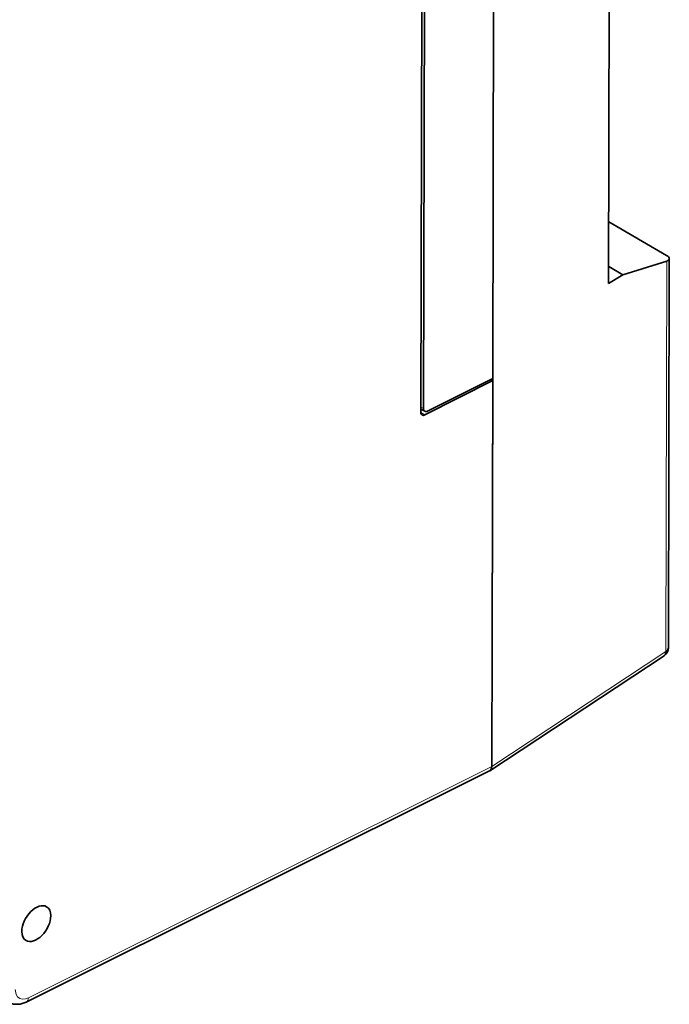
# Model space of a CAD drawing. Extents: x 59 to 153, y 74 to 216.
# Tile 6 of 7: x 118 to 153, y 97 to 150. Entities that reach past the tile are written whole.
import ezdxf

# ---------------------------------------------------------------- set-up
doc = ezdxf.new("R2010")
doc.units = 0

msp = doc.modelspace()

# ---------------------------------------------------------------- linework, layer by layer
at = {"color": 7, "lineweight": 35}
for p, q in [((149.431, 135.704), (149.502, 164.648)), ((143.363, 162.068), (143.287, 130.677)), ((139.482, 128.867), (139.557, 159.782)), ((139.623, 129.071), (139.698, 159.742)), ((152.5, 137.199), (149.439, 138.976)), ((150.182, 136.169), (152.512, 136.898)), ((152.647, 137.028), (152.596, 116.379)), ((149.434, 136.603), (150.182, 136.169)), ((150.182, 136.169), (149.431, 135.704)), ((139.694, 128.737), (143.286, 130.555)), ((143.287, 130.677), (139.836, 128.94)), ((143.174, 130.62), (143.286, 130.555)), ((143.287, 130.677), (143.237, 110.09)), ((143.237, 110.09), (143.286, 130.555)), ((139.687, 128.932), (139.482, 129.051)), ((143.142, 109.868), (152.372, 115.968)), ((143.123, 109.857), (118.568, 97.593)), ((143.142, 109.867), (143.124, 109.857))]:
    msp.add_line(p, q, dxfattribs=at)
at = {"color": 7, "lineweight": 13}
for p, q in [((152.512, 136.898), (152.462, 116.187)), ((139.623, 129.071), (139.483, 129.152)), ((139.694, 128.737), (139.482, 128.86)), ((152.462, 116.187), (143.237, 110.09)), ((143.237, 110.09), (118.685, 97.828))]:
    msp.add_line(p, q, dxfattribs=at)
at = {"color": 7, "lineweight": 35}
for points in [[(152.369, 115.966), (152.422, 116.022), (152.462, 116.187)], [(152.462, 116.187), (152.572, 116.294), (152.596, 116.379)], [(118.568, 97.593), (118.245, 97.483), (117.885, 97.479), (117.605, 97.581)]]:
    msp.add_lwpolyline(points, dxfattribs=at)
at = {"color": 7, "lineweight": 13}
msp.add_lwpolyline([(118.685, 97.828), (118.519, 97.767), (118.357, 97.753), (118.22, 97.788), (118.109, 97.872), (118.03, 97.997), (117.981, 98.263)], dxfattribs=at)
at = {"color": 7, "lineweight": 35}
msp.add_arc((152.095, 116.386), 0.501, 303.3283, 359.231, dxfattribs=at)
for centre, major_axis, ratio, start_param, end_param in [((152.147, 137.1), (0.498, -0.091), 0.419762, 0.075426, 0.862312), ((152.147, 137.1), (0.498, -0.091), 0.419762, 5.609608, 6.358611), ((139.843, 129.189), (-0.159, -0.254), 0.596332, 5.518694, 6.304225), ((139.701, 128.985), (0.159, 0.255), 0.595512, 2.376254, 3.161729), ((139.701, 128.985), (0.159, 0.255), 0.595512, 3.161729, 3.918212), ((139.843, 129.189), (-0.159, -0.254), 0.596332, 0.02104, 0.776314), ((142.883, 110.295), (0.25, -0.434), 0.576648, 6.248171, 7.065175), ((142.883, 110.295), (0.25, -0.434), 0.576648, 0.03504, 0.78199), ((119.098, 101.759), (-0.556, -0.891), 0.595512, 3.160233, 5.517847), ((119.098, 101.759), (-0.556, -0.891), 0.595512, 2.376254, 3.160233), ((119.098, 101.759), (0.556, 0.891), 0.595512, 3.161693, 5.517847), ((119.098, 101.759), (0.556, 0.891), 0.595512, 2.376254, 3.161693)]:
    msp.add_ellipse(centre, major_axis=major_axis, ratio=ratio, start_param=start_param, end_param=end_param, dxfattribs=at)
at = {"color": 7, "lineweight": 13}
msp.add_ellipse((118.344, 98.041), major_axis=(0.223, -0.447), ratio=0.576761, start_param=6.283069, end_param=7.100039, dxfattribs=at)

doc.saveas('drawing.dxf')
